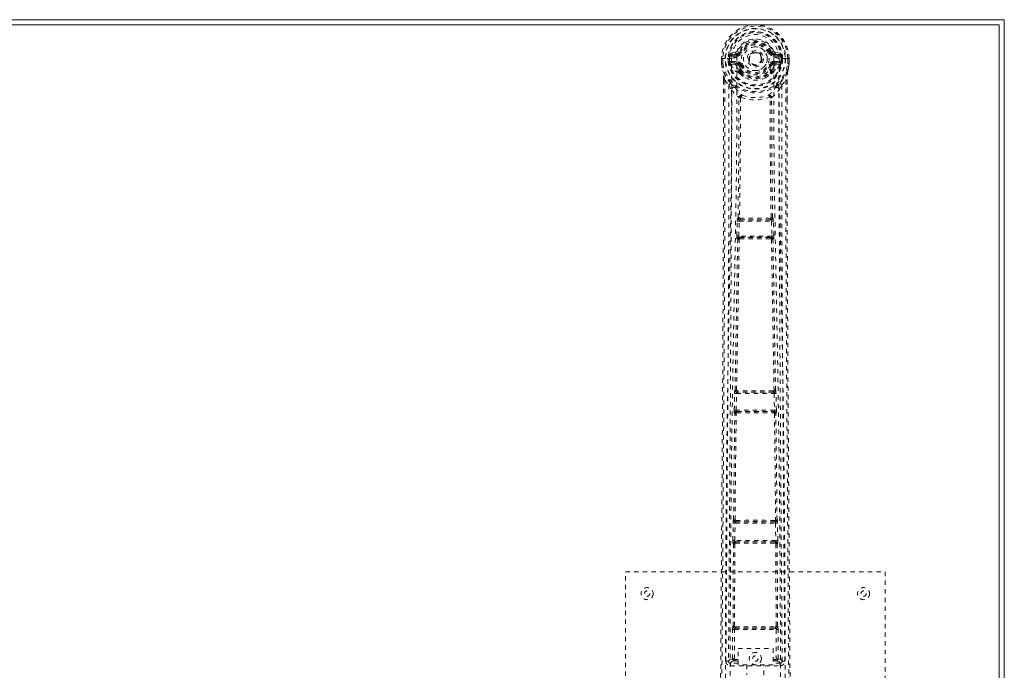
# Model space of a CAD drawing. Header units: inches. Extents: x 23.2 to 106.7, y 48 to 71.5.
# Tile 6 of 6: x 84 to 106.7, y 56.5 to 71.5. Entities that reach past the tile are written whole.
import ezdxf

# ---------------------------------------------------------------- set-up
doc = ezdxf.new("R2010")
doc.units = ezdxf.units.IN
doc.header["$MEASUREMENT"] = 0
doc.linetypes.add('SLD-Dashed', pattern=[0.075, 0.05, -0.025])
doc.linetypes.add('SLD-Solid', pattern=[0])

msp = doc.modelspace()

# ---------------------------------------------------------------- linework, layer by layer
at = {"color": 7, "linetype": 'SLD-Solid', "lineweight": 15}
for p, q in [((23.212, 71.488), (106.712, 71.488)), ((106.712, 71.488), (106.712, 47.988)), ((106.594, 71.37), (23.33, 71.37)), ((23.33, 71.37), (106.594, 71.37)), ((106.594, 48.106), (106.594, 71.37)), ((106.594, 71.37), (106.594, 48.106))]:
    msp.add_line(p, q, dxfattribs=at)
at = {"color": 7, "linetype": 'SLD-Dashed', "lineweight": 0}
for p, q in [((100.505, 70.738), (100.386, 70.714)), ((100.593, 70.742), (100.538, 70.765)), ((100.593, 70.742), (100.615, 70.733)), ((101.308, 70.733), (101.331, 70.742)), ((101.537, 70.714), (101.418, 70.738)), ((100.182, 70.593), (100.183, 70.475)), ((100.182, 70.592), (100.183, 70.475)), ((100.186, 70.592), (100.182, 70.592)), ((100.182, 70.592), (100.212, 70.592)), ((100.239, 70.592), (100.186, 70.592)), ((100.212, 70.592), (100.212, 70.476)), ((100.262, 70.592), (100.239, 70.592)), ((100.265, 70.592), (100.262, 70.592)), ((100.413, 70.592), (100.265, 70.592)), ((100.334, 70.519), (100.333, 70.592)), ((100.363, 70.521), (100.334, 70.519)), ((100.334, 70.519), (100.334, 70.519)), ((100.368, 70.592), (100.363, 70.592)), ((100.363, 70.592), (100.363, 70.521)), ((100.363, 70.52), (100.369, 70.501)), ((100.369, 70.515), (100.368, 70.592)), ((100.369, 70.501), (100.369, 70.515)), ((100.404, 70.526), (100.404, 70.496)), ((100.404, 70.526), (100.533, 70.526)), ((100.533, 70.472), (100.404, 70.496)), ((100.404, 70.496), (100.533, 70.496)), ((100.416, 70.678), (100.533, 70.699)), ((100.416, 70.678), (100.416, 70.648)), ((100.533, 70.678), (100.416, 70.678)), ((100.533, 70.648), (100.416, 70.648)), ((100.533, 70.699), (100.533, 70.678)), ((100.533, 70.648), (100.533, 70.678)), ((100.533, 70.526), (100.533, 70.496)), ((100.533, 70.472), (100.533, 70.496)), ((101.39, 70.699), (101.507, 70.678)), ((101.39, 70.699), (101.39, 70.678)), ((101.507, 70.678), (101.39, 70.678)), ((101.39, 70.648), (101.39, 70.678)), ((101.507, 70.648), (101.39, 70.648)), ((101.39, 70.526), (101.39, 70.496)), ((101.39, 70.526), (101.52, 70.526)), ((101.52, 70.496), (101.39, 70.472)), ((101.39, 70.472), (101.39, 70.496)), ((101.39, 70.496), (101.52, 70.496)), ((101.507, 70.648), (101.507, 70.678)), ((101.658, 70.592), (101.51, 70.592)), ((101.52, 70.496), (101.52, 70.526)), ((101.56, 70.52), (101.554, 70.501)), ((101.554, 70.501), (101.555, 70.515)), ((101.555, 70.592), (101.561, 70.592)), ((101.555, 70.515), (101.555, 70.592)), ((101.56, 70.521), (101.561, 70.592)), ((101.59, 70.519), (101.56, 70.521)), ((101.59, 70.592), (101.59, 70.52)), ((101.59, 70.52), (101.59, 70.519)), ((101.661, 70.592), (101.658, 70.592)), ((101.684, 70.592), (101.661, 70.592)), ((101.737, 70.592), (101.684, 70.592)), ((101.711, 70.476), (101.712, 70.592)), ((101.741, 70.592), (101.737, 70.592)), ((101.741, 70.475), (101.741, 70.593)), ((101.741, 70.592), (101.741, 70.475)), ((100.212, 70.476), (100.183, 70.475)), ((100.183, 70.475), (100.183, 70.471)), ((100.375, 70.478), (100.378, 70.474)), ((100.388, 70.463), (100.378, 70.474)), ((100.388, 70.463), (100.504, 70.442)), ((100.584, 70.284), (100.583, 70.314)), ((100.615, 70.442), (100.588, 70.43)), ((100.607, 70.318), (100.607, 70.289)), ((101.335, 70.43), (101.308, 70.442)), ((101.316, 70.289), (101.316, 70.318)), ((101.34, 70.284), (101.34, 70.314)), ((101.42, 70.442), (101.536, 70.463)), ((101.536, 70.463), (101.535, 70.463)), ((101.546, 70.474), (101.536, 70.463)), ((101.536, 70.463), (101.536, 70.463)), ((101.546, 70.474), (101.548, 70.478)), ((101.711, 70.476), (101.74, 70.475)), ((101.74, 70.471), (101.741, 70.475)), ((100.225, 70.094), (100.225, 69.603)), ((100.255, 70.093), (100.351, 69.978)), ((100.601, 70.24), (100.59, 70.258)), ((101.572, 69.978), (101.668, 70.093)), ((101.698, 70.094), (101.698, 69.628)), ((100.351, 69.978), (100.411, 69.866)), ((101.512, 69.866), (101.572, 69.978)), ((100.583, 69.69), (100.583, 69.69)), ((100.62, 69.687), (100.62, 69.687)), ((101.303, 69.687), (101.303, 69.687)), ((101.341, 69.69), (101.341, 69.69)), ((100.545, 66.838), (100.546, 66.866)), ((100.562, 66.914), (100.558, 66.913)), ((100.603, 66.866), (100.606, 66.868)), ((101.321, 66.866), (100.603, 66.866)), ((101.317, 66.868), (101.321, 66.866)), ((101.365, 66.913), (101.361, 66.914)), ((101.378, 66.838), (101.377, 66.866)), ((100.534, 66.496), (100.545, 66.838)), ((100.579, 66.494), (100.589, 66.836)), ((100.589, 66.836), (101.334, 66.836)), ((101.334, 66.836), (101.345, 66.494)), ((101.389, 66.496), (101.378, 66.838)), ((100.554, 66.417), (100.542, 66.421)), ((101.345, 66.494), (100.579, 66.494)), ((100.599, 66.46), (100.587, 66.464)), ((100.587, 66.464), (101.337, 66.464)), ((101.337, 66.464), (101.325, 66.46)), ((101.369, 66.417), (101.381, 66.421)), ((100.475, 62.476), (100.483, 62.857)), ((100.483, 62.857), (100.484, 62.885)), ((100.495, 62.933), (100.493, 62.932)), ((100.52, 62.475), (100.528, 62.856)), ((100.528, 62.856), (101.396, 62.856)), ((100.537, 62.886), (100.54, 62.887)), ((101.386, 62.886), (100.537, 62.886)), ((101.383, 62.887), (101.386, 62.886)), ((101.396, 62.856), (101.404, 62.475)), ((101.431, 62.932), (101.428, 62.933)), ((101.44, 62.857), (101.439, 62.885)), ((101.448, 62.476), (101.44, 62.857)), ((100.481, 62.401), (100.487, 62.398)), ((101.404, 62.475), (100.52, 62.475)), ((100.532, 62.442), (100.526, 62.445)), ((100.526, 62.445), (101.398, 62.445)), ((100.537, 62.413), (100.537, 62.413)), ((101.386, 62.413), (101.386, 62.413)), ((101.398, 62.445), (101.391, 62.442)), ((101.436, 62.398), (101.442, 62.401)), ((100.444, 59.466), (100.449, 59.865)), ((100.449, 59.865), (100.45, 59.893)), ((100.46, 59.941), (100.458, 59.94)), ((100.489, 59.466), (100.494, 59.865)), ((100.494, 59.865), (101.429, 59.865)), ((100.503, 59.895), (100.505, 59.896)), ((101.421, 59.895), (100.503, 59.895)), ((101.419, 59.896), (101.421, 59.895)), ((101.429, 59.865), (101.434, 59.466)), ((101.465, 59.94), (101.463, 59.941)), ((101.474, 59.865), (101.473, 59.893)), ((101.479, 59.466), (101.474, 59.865)), ((100.447, 57.484), (100.456, 59.389)), ((100.451, 59.392), (100.456, 59.389)), ((100.48, 57.485), (100.489, 59.391)), ((101.434, 59.466), (100.489, 59.466)), ((100.501, 59.434), (100.496, 59.436)), ((100.496, 59.436), (101.427, 59.436)), ((100.506, 59.404), (100.506, 59.404)), ((101.418, 59.404), (101.418, 59.404)), ((101.427, 59.436), (101.423, 59.434)), ((101.434, 59.391), (101.443, 57.485)), ((101.467, 59.389), (101.472, 59.392)), ((101.476, 57.484), (101.467, 59.389)), ((97.962, 50.738), (97.962, 58.738)), ((97.962, 58.738), (103.962, 58.738)), ((103.962, 58.738), (103.962, 50.738)), ((100.435, 56.735), (100.438, 57.409)), ((100.447, 57.484), (100.446, 57.484)), ((100.479, 56.735), (100.482, 57.409)), ((100.482, 57.409), (101.441, 57.409)), ((100.49, 57.438), (100.491, 57.439)), ((100.49, 57.438), (101.433, 57.438)), ((101.432, 57.439), (101.433, 57.438)), ((101.441, 57.409), (101.444, 56.735)), ((101.477, 57.484), (101.476, 57.484)), ((101.489, 56.735), (101.486, 57.409)), ((100.565, 56.596), (100.565, 56.968)), ((100.565, 56.968), (101.377, 56.968)), ((101.377, 56.968), (101.377, 56.596)), ((100.343, 56.682), (100.343, 56.68)), ((100.343, 56.68), (100.343, 56.67)), ((100.387, 56.632), (100.387, 56.572)), ((100.565, 56.632), (100.387, 56.632)), ((100.495, 56.72), (100.495, 56.69)), ((100.495, 56.72), (100.565, 56.72)), ((100.495, 56.69), (100.565, 56.69)), ((101.377, 56.72), (101.429, 56.72)), ((101.377, 56.69), (101.429, 56.69)), ((101.536, 56.632), (101.377, 56.632)), ((101.429, 56.72), (101.429, 56.69)), ((101.489, 56.735), (101.444, 56.735)), ((101.536, 56.572), (101.536, 56.632)), ((101.58, 56.67), (101.581, 56.68)), ((101.581, 56.68), (101.581, 56.682)), ((100.387, 56.572), (101.536, 56.572)), ((101.377, 56.596), (100.565, 56.596)), ((100.767, 56.596), (100.767, 56.363)), ((101.157, 56.363), (101.157, 56.596))]:
    msp.add_line(p, q, dxfattribs=at)
at = {"color": 7, "linetype": 'SLD-Dashed', "lineweight": 0, "flags": 128}
for points in [[(100.531, 70.617), (100.537, 70.695), (100.56, 70.772), (100.6, 70.842), (100.655, 70.903), (100.721, 70.953), (100.796, 70.989), (100.877, 71.012), (100.962, 71.019), (101.046, 71.012), (101.127, 70.989), (101.202, 70.953), (101.269, 70.903), (101.323, 70.842), (101.363, 70.772), (101.386, 70.695), (101.392, 70.617)], [(100.643, 70.721), (100.637, 70.723), (100.632, 70.726), (100.628, 70.728), (100.623, 70.729), (100.62, 70.731), (100.617, 70.732), (100.616, 70.733), (100.615, 70.733)], [(101.281, 70.721), (101.286, 70.723), (101.291, 70.726), (101.296, 70.728), (101.3, 70.729), (101.303, 70.731), (101.306, 70.732), (101.308, 70.733), (101.308, 70.733)], [(100.182, 70.592), (100.182, 70.592), (100.182, 70.592)], [(100.274, 55.69), (100.275, 57.786), (100.286, 59.88), (100.308, 61.973), (100.341, 64.063), (100.364, 65.375), (100.388, 66.684), (100.408, 67.991), (100.418, 69.294), (100.414, 70.592)], [(100.363, 70.52), (100.363, 70.52), (100.363, 70.521)], [(100.369, 70.515), (100.385, 70.523), (100.404, 70.526)], [(100.416, 70.648), (100.393, 70.653), (100.373, 70.666)], [(100.382, 55.746), (100.383, 57.612), (100.393, 59.478), (100.412, 61.343), (100.44, 63.206), (100.467, 64.695), (100.496, 66.181), (100.522, 67.664), (100.536, 69.143), (100.531, 70.617)], [(101.392, 70.617), (101.387, 69.143), (101.402, 67.664), (101.427, 66.181), (101.456, 64.695), (101.484, 63.206), (101.512, 61.343), (101.53, 59.478), (101.54, 57.612), (101.541, 55.746)], [(101.65, 55.69), (101.648, 57.786), (101.637, 59.88), (101.615, 61.973), (101.583, 64.063), (101.559, 65.375), (101.535, 66.684), (101.516, 67.991), (101.505, 69.294), (101.51, 70.592)], [(101.55, 70.666), (101.53, 70.653), (101.507, 70.648)], [(101.52, 70.526), (101.538, 70.523), (101.555, 70.515)], [(101.56, 70.521), (101.56, 70.52), (101.56, 70.52)], [(101.561, 70.592), (101.564, 70.592), (101.571, 70.592), (101.58, 70.592), (101.59, 70.592)], [(101.741, 70.592), (101.742, 70.592), (101.741, 70.592)], [(100.183, 70.475), (100.182, 70.475), (100.183, 70.475)], [(100.183, 70.471), (100.184, 70.471), (100.186, 70.472), (100.189, 70.472), (100.192, 70.473), (100.197, 70.473), (100.202, 70.474), (100.207, 70.475), (100.212, 70.476)], [(100.183, 70.475), (100.196, 70.382), (100.211, 70.308)], [(100.183, 70.471), (100.195, 70.384), (100.213, 70.297)], [(100.211, 70.308), (100.211, 70.302), (100.213, 70.297)], [(100.394, 70.019), (100.293, 70.142), (100.213, 70.297)], [(100.531, 70.419), (100.517, 70.437), (100.504, 70.442)], [(100.583, 70.314), (100.556, 70.361), (100.531, 70.419)], [(100.643, 70.453), (100.637, 70.451), (100.632, 70.449), (100.628, 70.447), (100.623, 70.445), (100.62, 70.444), (100.617, 70.443), (100.616, 70.442), (100.615, 70.442)], [(101.281, 70.453), (101.286, 70.451), (101.291, 70.449), (101.296, 70.447), (101.3, 70.445), (101.303, 70.444), (101.306, 70.443), (101.308, 70.442), (101.308, 70.442)], [(101.287, 70.331), (101.312, 70.375), (101.335, 70.43)], [(101.34, 70.314), (101.367, 70.361), (101.392, 70.419)], [(101.392, 70.419), (101.406, 70.437), (101.42, 70.442)], [(101.53, 70.019), (101.63, 70.142), (101.71, 70.297)], [(101.71, 70.297), (101.727, 70.374), (101.74, 70.471)], [(101.71, 70.297), (101.712, 70.302), (101.712, 70.308)], [(101.74, 70.471), (101.739, 70.471), (101.737, 70.472), (101.735, 70.472), (101.731, 70.473), (101.727, 70.473), (101.722, 70.474), (101.716, 70.475), (101.711, 70.476)], [(101.741, 70.475), (101.728, 70.382), (101.712, 70.308)], [(101.741, 70.475), (101.741, 70.475), (101.74, 70.475)], [(100.255, 70.093), (100.257, 69.399), (100.258, 68.671), (100.258, 67.91), (100.256, 67.115), (100.254, 66.332), (100.251, 65.662), (100.248, 65.029), (100.245, 64.356), (100.241, 63.641), (100.24, 63.446), (100.238, 63.248), (100.237, 63.047), (100.236, 62.844), (100.235, 62.728), (100.233, 62.483), (100.232, 62.214), (100.229, 61.782), (100.225, 61.301), (100.222, 60.771), (100.218, 60.19), (100.215, 59.8), (100.212, 59.39), (100.209, 58.985), (100.206, 58.603), (100.203, 58.235), (100.199, 57.615), (100.195, 57.041), (100.191, 56.513), (100.188, 56.032), (100.185, 55.596)], [(100.225, 70.094), (100.225, 70.094), (100.226, 70.094), (100.227, 70.094)], [(100.227, 70.094), (100.228, 69.814), (100.228, 69.603)], [(100.601, 70.24), (100.678, 70.178), (100.73, 70.15)], [(101.193, 70.15), (101.246, 70.178), (101.322, 70.24)], [(101.668, 70.093), (101.666, 69.244), (101.666, 68.354), (101.666, 67.425), (101.669, 66.459), (101.672, 65.669), (101.675, 65.038), (101.678, 64.364), (101.682, 63.647), (101.684, 63.45), (101.685, 63.251), (101.686, 63.048), (101.687, 62.844), (101.688, 62.726), (101.69, 62.477), (101.692, 62.205), (101.695, 61.771), (101.698, 61.289), (101.702, 60.76), (101.706, 60.182), (101.709, 59.795), (101.711, 59.388), (101.715, 58.941), (101.718, 58.498), (101.721, 58.082), (101.724, 57.592), (101.728, 57.147), (101.73, 56.747), (101.733, 56.392), (101.735, 56.082), (101.737, 55.816), (101.739, 55.596)], [(101.695, 69.628), (101.695, 69.812), (101.696, 70.094)], [(101.696, 70.094), (101.697, 70.094), (101.698, 70.094), (101.698, 70.094)], [(100.351, 69.978), (100.352, 68.75), (100.35, 67.52), (100.346, 66.276), (100.34, 65.015), (100.333, 63.801), (100.325, 62.587), (100.324, 62.414), (100.322, 62.237), (100.321, 62.055), (100.32, 61.867), (100.318, 61.676), (100.318, 61.549), (100.316, 61.335), (100.314, 61.092), (100.312, 60.823), (100.31, 60.503), (100.307, 60.152), (100.305, 59.77), (100.302, 59.413), (100.3, 59.094), (100.298, 58.832), (100.296, 58.603), (100.295, 58.408), (100.294, 58.318), (100.293, 58.183), (100.292, 58.05), (100.291, 57.918), (100.29, 57.788), (100.286, 57.22), (100.282, 56.678)], [(100.411, 69.866), (100.407, 66.57), (100.389, 63.273), (100.366, 59.976), (100.342, 56.678)], [(100.411, 69.866), (100.491, 69.773), (100.583, 69.69)], [(100.489, 69.931), (100.498, 69.922), (100.504, 69.916)], [(101.341, 69.69), (101.433, 69.773), (101.512, 69.866)], [(101.42, 69.916), (101.425, 69.922), (101.434, 69.931)], [(101.581, 56.678), (101.557, 59.976), (101.534, 63.273), (101.516, 66.57), (101.512, 69.866)], [(101.641, 56.678), (101.637, 57.306), (101.632, 57.968), (101.63, 58.237), (101.628, 58.444), (101.627, 58.636), (101.625, 58.859), (101.623, 59.118), (101.621, 59.409), (101.619, 59.732), (101.616, 60.081), (101.614, 60.407), (101.612, 60.707), (101.61, 60.98), (101.606, 61.551), (101.601, 62.207), (101.596, 62.864), (101.592, 63.483), (101.588, 64.164), (101.582, 65.314), (101.576, 66.479), (101.572, 67.661), (101.571, 68.823), (101.572, 69.978)], [(100.225, 69.603), (100.224, 66.471), (100.206, 62.846), (100.181, 59.222), (100.155, 55.597)], [(100.562, 66.914), (100.579, 68.3), (100.585, 69.681)], [(100.63, 69.697), (100.626, 69.707), (100.619, 69.714), (100.611, 69.718), (100.603, 69.718), (100.595, 69.715), (100.589, 69.709), (100.585, 69.7), (100.583, 69.69)], [(100.62, 69.687), (100.615, 68.304), (100.597, 66.918)], [(100.63, 69.697), (100.624, 69.693), (100.621, 69.69), (100.621, 69.688), (100.62, 69.687)], [(101.341, 69.69), (101.339, 69.7), (101.334, 69.709), (101.328, 69.715), (101.32, 69.718), (101.312, 69.718), (101.304, 69.714), (101.298, 69.707), (101.293, 69.697)], [(101.303, 69.687), (101.303, 69.688), (101.302, 69.69), (101.3, 69.693), (101.293, 69.697)], [(101.326, 66.918), (101.308, 68.304), (101.303, 69.687)], [(101.361, 66.914), (101.344, 68.3), (101.338, 69.681)], [(101.698, 69.628), (101.699, 66.471), (101.717, 62.846), (101.743, 59.221), (101.769, 55.597)], [(100.597, 66.918), (100.588, 66.912), (100.581, 66.905), (100.577, 66.897), (100.577, 66.888), (100.58, 66.88), (100.587, 66.873), (100.596, 66.869), (100.606, 66.868)], [(100.603, 66.866), (100.602, 66.866), (100.602, 66.866), (100.602, 66.866), (100.6, 66.866), (100.598, 66.864), (100.594, 66.857), (100.591, 66.848), (100.59, 66.842), (100.589, 66.836)], [(101.317, 66.868), (101.327, 66.869), (101.336, 66.873), (101.343, 66.88), (101.346, 66.888), (101.346, 66.897), (101.342, 66.905), (101.335, 66.912), (101.326, 66.918)], [(101.334, 66.836), (101.333, 66.842), (101.332, 66.848), (101.329, 66.857), (101.325, 66.864), (101.321, 66.866), (101.321, 66.866), (101.321, 66.866)], [(100.545, 66.838), (100.547, 66.838), (100.55, 66.838), (100.554, 66.837), (100.56, 66.837), (100.566, 66.837), (100.574, 66.837), (100.581, 66.837), (100.589, 66.836)], [(101.334, 66.836), (101.342, 66.837), (101.35, 66.837), (101.357, 66.837), (101.363, 66.837), (101.369, 66.837), (101.373, 66.838), (101.377, 66.838), (101.378, 66.838)], [(100.495, 62.933), (100.524, 64.676), (100.554, 66.417)], [(100.529, 62.935), (100.559, 64.679), (100.589, 66.42)], [(100.534, 66.496), (100.536, 66.496), (100.539, 66.496), (100.544, 66.495), (100.549, 66.495), (100.556, 66.495), (100.563, 66.495), (100.571, 66.495), (100.579, 66.494)], [(100.599, 66.46), (100.589, 66.459), (100.581, 66.456), (100.576, 66.451), (100.572, 66.444), (100.573, 66.437), (100.576, 66.431), (100.581, 66.425), (100.589, 66.42)], [(100.579, 66.494), (100.578, 66.489), (100.579, 66.483), (100.579, 66.478), (100.58, 66.473), (100.583, 66.467), (100.587, 66.464)], [(101.334, 66.42), (101.342, 66.425), (101.348, 66.431), (101.351, 66.437), (101.351, 66.444), (101.348, 66.451), (101.342, 66.456), (101.334, 66.459), (101.325, 66.46)], [(101.334, 66.42), (101.365, 64.679), (101.394, 62.935)], [(101.337, 66.464), (101.34, 66.467), (101.343, 66.473), (101.344, 66.478), (101.345, 66.483), (101.345, 66.489), (101.345, 66.494)], [(101.345, 66.494), (101.353, 66.495), (101.36, 66.495), (101.367, 66.495), (101.374, 66.495), (101.38, 66.495), (101.384, 66.496), (101.387, 66.496), (101.389, 66.496)], [(101.428, 62.933), (101.399, 64.676), (101.369, 66.417)], [(100.483, 62.857), (100.485, 62.857), (100.488, 62.857), (100.492, 62.857), (100.498, 62.857), (100.504, 62.856), (100.512, 62.856), (100.52, 62.856), (100.528, 62.856)], [(100.529, 62.935), (100.52, 62.93), (100.514, 62.923), (100.51, 62.915), (100.51, 62.906), (100.514, 62.899), (100.52, 62.892), (100.529, 62.888), (100.54, 62.887)], [(101.383, 62.887), (101.394, 62.888), (101.403, 62.892), (101.409, 62.899), (101.413, 62.906), (101.413, 62.915), (101.41, 62.923), (101.403, 62.93), (101.394, 62.935)], [(101.396, 62.856), (101.394, 62.867), (101.392, 62.877), (101.389, 62.883), (101.386, 62.886), (101.386, 62.886)], [(101.396, 62.856), (101.411, 62.856), (101.426, 62.857), (101.436, 62.857), (101.44, 62.857)], [(100.46, 59.941), (100.472, 61.17), (100.487, 62.398)], [(100.475, 62.476), (100.476, 62.476), (100.479, 62.476), (100.484, 62.476), (100.489, 62.475), (100.496, 62.475), (100.503, 62.475), (100.511, 62.475), (100.52, 62.475)], [(100.493, 59.943), (100.505, 61.172), (100.521, 62.4)], [(100.532, 62.442), (100.522, 62.441), (100.514, 62.437), (100.508, 62.432), (100.505, 62.425), (100.504, 62.418), (100.507, 62.411), (100.513, 62.405), (100.521, 62.4)], [(101.402, 62.4), (101.41, 62.405), (101.416, 62.411), (101.419, 62.418), (101.419, 62.425), (101.415, 62.432), (101.409, 62.437), (101.401, 62.441), (101.391, 62.442)], [(101.402, 62.4), (101.418, 61.172), (101.43, 59.943)], [(101.404, 62.475), (101.412, 62.475), (101.42, 62.475), (101.427, 62.475), (101.434, 62.475), (101.439, 62.476), (101.444, 62.476), (101.447, 62.476), (101.448, 62.476)], [(101.463, 59.941), (101.451, 61.17), (101.436, 62.398)], [(100.449, 59.865), (100.451, 59.865), (100.454, 59.865), (100.458, 59.865), (100.464, 59.865), (100.47, 59.865), (100.478, 59.865), (100.486, 59.865), (100.494, 59.865)], [(100.493, 59.943), (100.485, 59.937), (100.478, 59.93), (100.475, 59.922), (100.475, 59.914), (100.479, 59.907), (100.486, 59.901), (100.494, 59.897), (100.505, 59.896)], [(101.419, 59.896), (101.429, 59.897), (101.438, 59.901), (101.444, 59.907), (101.448, 59.914), (101.448, 59.922), (101.445, 59.93), (101.439, 59.937), (101.43, 59.943)], [(101.429, 59.865), (101.445, 59.865), (101.459, 59.865), (101.47, 59.865), (101.474, 59.865)], [(100.444, 59.466), (100.446, 59.466), (100.449, 59.466), (100.453, 59.466), (100.459, 59.466), (100.466, 59.466), (100.473, 59.466), (100.481, 59.466), (100.489, 59.466)], [(100.501, 59.434), (100.491, 59.433), (100.482, 59.429), (100.476, 59.424), (100.473, 59.417), (100.472, 59.409), (100.475, 59.402), (100.481, 59.396), (100.489, 59.391)], [(101.434, 59.391), (101.442, 59.396), (101.448, 59.402), (101.451, 59.409), (101.451, 59.417), (101.447, 59.424), (101.441, 59.429), (101.432, 59.433), (101.423, 59.434)], [(101.434, 59.466), (101.442, 59.466), (101.45, 59.466), (101.458, 59.466), (101.464, 59.466), (101.47, 59.466), (101.474, 59.466), (101.477, 59.466), (101.479, 59.466)], [(100.438, 57.409), (100.439, 57.409), (100.442, 57.409), (100.447, 57.409), (100.452, 57.409), (100.459, 57.409), (100.466, 57.409), (100.474, 57.409), (100.482, 57.409)], [(100.48, 57.485), (100.472, 57.48), (100.466, 57.473), (100.462, 57.465), (100.463, 57.457), (100.466, 57.45), (100.473, 57.444), (100.481, 57.44), (100.491, 57.439)], [(100.498, 57.47), (100.728, 57.471), (100.962, 57.471), (101.196, 57.471), (101.426, 57.47)], [(100.505, 57.44), (100.616, 57.44), (100.729, 57.44), (100.842, 57.44), (100.955, 57.44), (101.083, 57.44), (101.209, 57.44), (101.318, 57.44), (101.418, 57.44)], [(101.432, 57.439), (101.442, 57.44), (101.451, 57.444), (101.457, 57.45), (101.461, 57.457), (101.461, 57.465), (101.458, 57.473), (101.452, 57.48), (101.443, 57.485)], [(101.441, 57.409), (101.449, 57.409), (101.457, 57.409), (101.464, 57.409), (101.471, 57.409), (101.476, 57.409), (101.481, 57.409), (101.484, 57.409), (101.486, 57.409)], [(100.435, 56.735), (100.365, 56.706), (100.345, 56.681)], [(100.387, 56.632), (100.41, 56.661), (100.479, 56.69)], [(100.435, 56.735), (100.436, 56.735), (100.439, 56.735), (100.444, 56.735), (100.449, 56.735), (100.456, 56.735), (100.463, 56.735), (100.471, 56.735), (100.479, 56.735)], [(100.479, 56.735), (100.468, 56.732), (100.459, 56.726), (100.453, 56.719), (100.451, 56.711), (100.453, 56.703), (100.459, 56.696), (100.468, 56.691), (100.479, 56.69)], [(101.444, 56.69), (101.455, 56.691), (101.464, 56.696), (101.47, 56.703), (101.472, 56.711), (101.47, 56.719), (101.464, 56.726), (101.455, 56.732), (101.444, 56.735)], [(101.444, 56.69), (101.513, 56.661), (101.536, 56.632)], [(101.581, 56.678), (101.558, 56.706), (101.489, 56.735)]]:
    msp.add_lwpolyline(points, dxfattribs=at)
at = {"color": 7, "linetype": 'SLD-Dashed', "lineweight": 0}
for centre, radius in [((100.962, 70.587), 0.7), ((100.962, 70.587), 0.69), ((100.962, 70.587), 0.623), ((100.962, 70.587), 0.32), ((100.962, 70.587), 0.275), ((100.962, 70.587), 0.187), ((100.962, 70.587), 0.157), ((100.962, 70.587), 0.142), ((100.962, 70.587), 0.14), ((100.962, 70.587), 0.138), ((98.462, 58.238), 0.14), ((98.462, 58.238), 0.0625), ((103.462, 58.238), 0.14), ((103.462, 58.238), 0.0625), ((100.962, 56.738), 0.141), ((100.962, 56.738), 0.0625)]:
    msp.add_circle(centre, radius, dxfattribs=at)
for centre, radius, start, end in [((100.962, 70.587), 0.78, 0.3688, 179.6312), ((100.962, 70.587), 0.78, 0, 179.6393), ((100.962, 70.587), 0.75, 0.3651, 179.6349), ((100.962, 70.587), 0.629, 0.4518, 179.5482), ((100.962, 70.587), 0.599, 0.4517, 179.5483), ((100.962, 70.596), 0.548, 359.5914, 180.4086), ((100.962, 70.587), 0.459, 22.774, 157.226), ((100.962, 70.587), 0.4, 22.774, 157.226), ((100.962, 70.587), 0.376, 22.774, 157.226), ((100.534, 70.729), 0.0301, 162.3464, 268.5776), ((100.496, 70.783), 0.0455, 281.3819, 337.4423), ((100.527, 70.77), 0.0714, 274.7465, 337.1358), ((100.533, 70.767), 0.089, 270, 337.226), ((100.533, 70.767), 0.119, 269.9995, 337.2265), ((100.962, 70.587), 0.346, 22.7741, 157.2259), ((100.962, 70.587), 0.275, 90, 270), ((100.962, 70.587), 0.275, 270, 90), ((101.39, 70.767), 0.119, 202.7735, 270.0005), ((101.39, 70.767), 0.089, 202.774, 270), ((101.794, 69.714), 1.128, 111.2668, 114.2807), ((101.396, 70.77), 0.0714, 202.8748, 265.2401), ((101.427, 70.782), 0.0454, 202.4478, 258.724), ((101.39, 70.729), 0.0301, 271.4584, 17.613), ((100.354, 71.406), 0.814, 268.5055, 270.5917), ((100.962, 70.587), 0.632, 186.2254, 353.7746), ((100.962, 70.587), 0.602, 186.4272, 353.5728), ((100.962, 70.587), 0.593, 172.3909, 179.5504), ((100.445, 70.508), 0.0766, 185.313, 203.2509), ((100.578, 70.638), 0.206, 158.3464, 172.3324), ((100.403, 70.466), 0.0305, 89.0178, 157.2893), ((100.415, 70.708), 0.0299, 167.8891, 271.9549), ((100.528, 70.336), 0.281, 89.3582, 113.9465), ((100.533, 70.407), 0.119, 22.7735, 90.0005), ((100.533, 70.407), 0.089, 22.774, 90), ((101.39, 70.407), 0.119, 89.9995, 157.2265), ((101.39, 70.407), 0.089, 90, 157.226), ((101.393, 70.322), 0.295, 66.6391, 90.0567), ((101.508, 70.708), 0.0299, 268.0492, 12.1068), ((101.52, 70.466), 0.0305, 22.7133, 90.9839), ((101.346, 70.638), 0.206, 7.6632, 21.6528), ((101.447, 70.516), 0.108, 339.3729, 352.0631), ((100.962, 70.587), 0.593, 0.4496, 7.6091), ((101.719, 71.929), 1.336, 269.6911, 270.959), ((100.212, 70.476), 0.03, 180.3597, 185.4274), ((100.962, 70.587), 0.787, 188.4818, 351.5182), ((99.013, 70.121), 1.212, 358.7185, 8.8307), ((100.962, 70.587), 0.758, 188.4817, 351.5183), ((96.553, 69.437), 3.76, 10.0613, 13.2273), ((100.824, 70.677), 0.491, 204.4628, 242.9725), ((100.766, 70.681), 0.436, 209.9205, 245.3109), ((100.533, 70.442), 0.0299, 91.031, 179.1381), ((100.562, 70.414), 0.031, 31.811, 169.9498), ((100.527, 70.407), 0.0651, 21.3262, 85.071), ((100.614, 70.311), 0.0305, 42.6578, 174.2896), ((100.605, 70.26), 0.0583, 88.1996, 111.688), ((100.605, 70.23), 0.0585, 88.1912, 111.6144), ((100.628, 70.281), 0.044, 174.8635, 210.533), ((101.028, 70.584), 0.466, 199.2251, 212.8209), ((100.642, 70.233), 0.0414, 126.9693, 169.7866), ((100.637, 70.291), 0.0406, 91.2125, 138.2193), ((100.962, 70.598), 0.452, 218.313, 321.6874), ((100.639, 70.289), 0.0322, 181.2595, 226.7828), ((100.962, 70.587), 0.376, 202.774, 337.226), ((100.962, 70.622), 0.496, 225.9955, 314.0045), ((100.962, 70.582), 0.41, 217.5693, 322.4307), ((100.962, 70.587), 0.346, 202.7741, 337.2259), ((101.309, 70.311), 0.0305, 5.7055, 137.3471), ((101.286, 70.291), 0.0406, 41.7781, 88.7936), ((101.284, 70.289), 0.0322, 313.2162, 358.7416), ((101.28, 70.232), 0.0423, 10.6972, 52.547), ((101.318, 70.26), 0.0583, 68.312, 91.7984), ((101.318, 70.23), 0.0585, 68.3838, 91.8106), ((101.1, 70.676), 0.489, 296.9335, 335.6179), ((101.278, 70.283), 0.0619, 315.5603, 1.0015), ((101.396, 70.407), 0.0651, 94.9277, 158.6775), ((101.362, 70.414), 0.031, 10.0493, 148.1924), ((101.157, 70.681), 0.437, 294.7131, 330.0432), ((101.39, 70.442), 0.03, 0.9408, 88.8947), ((105.371, 69.436), 3.76, 166.7728, 169.9384), ((102.909, 70.122), 1.212, 171.166, 181.2835), ((100.249, 70.51), 0.417, 267.034, 270.8737), ((100.962, 70.567), 0.477, 240.9728, 299.0083), ((101.675, 70.517), 0.424, 269.1466, 272.8875), ((100.952, 69.393), 0.839, 131.7286, 135.7236), ((101.932, 71.591), 2.2, 225.6129, 228.9942), ((100.472, 69.864), 0.0608, 58.0483, 177.755), ((101.228, 70.423), 0.885, 215.0189, 230.1583), ((100.695, 70.423), 0.885, 309.8448, 324.9809), ((101.452, 69.864), 0.0608, 2.2701, 121.9278), ((99.99, 71.592), 2.201, 311.0078, 314.3861), ((100.972, 69.394), 0.838, 44.274, 48.2738), ((100.643, 69.686), 0.0608, 72.783, 176.555), ((100.572, 69.682), 0.0129, 353.6969, 34.0971), ((100.616, 69.596), 0.0911, 87.6213, 110.331), ((100.711, 69.678), 0.0829, 126.7499, 166.3281), ((100.961, 70.603), 0.965, 249.9314, 290.0881), ((100.962, 70.532), 0.843, 249.1446, 290.8601), ((101.28, 69.686), 0.0608, 3.4444, 107.2176), ((101.212, 69.678), 0.0829, 13.6678, 53.2582), ((101.307, 69.596), 0.0911, 69.6653, 92.3789), ((101.352, 69.682), 0.0139, 147.4275, 184.7785), ((100.631, 66.87), 0.0845, 149.4125, 182.7295), ((100.603, 66.911), 0.0451, 178.374, 269.1297), ((100.591, 66.813), 0.106, 86.4204, 105.8521), ((100.607, 66.913), 0.0451, 178.3406, 269.117), ((100.618, 66.924), 0.0218, 195.9734, 264.9485), ((100.621, 66.77), 0.0988, 89.1374, 98.2805), ((100.962, 33.264), 33.64, 89.4122, 90.5879), ((100.672, 66.894), 0.0557, 171.8749, 207.3981), ((100.962, 33.116), 33.755, 89.4239, 90.5762), ((101.252, 66.894), 0.0556, 332.5899, 8.1423), ((101.302, 66.761), 0.108, 82.1091, 90.4711), ((101.304, 66.925), 0.0225, 276.324, 342.8), ((101.316, 66.913), 0.0451, 270.8842, 1.6552), ((101.32, 66.911), 0.0451, 270.8733, 1.6199), ((101.332, 66.812), 0.106, 74.1501, 93.5762), ((101.292, 66.87), 0.0845, 357.274, 30.5796), ((100.685, 66.474), 0.152, 171.7451, 200.3895), ((100.587, 66.419), 0.0451, 90.7415, 177.9996), ((100.599, 66.415), 0.0451, 90.7767, 177.9041), ((100.583, 66.31), 0.111, 86.5278, 104.9383), ((100.607, 66.414), 0.0187, 96.6409, 161.1304), ((100.609, 66.529), 0.0695, 261.1447, 271.2286), ((100.646, 66.437), 0.0416, 148.4086, 186.6703), ((100.962, 102.154), 35.723, 269.4278, 270.5722), ((100.962, 99.8), 33.343, 269.3971, 270.6029), ((101.314, 66.529), 0.0694, 268.7685, 278.8612), ((101.277, 66.437), 0.0416, 353.341, 31.5892), ((101.317, 66.415), 0.018, 17.5559, 84.65), ((101.324, 66.415), 0.0451, 2.0923, 89.2269), ((101.341, 66.31), 0.111, 75.0609, 93.473), ((101.336, 66.419), 0.0451, 2.0004, 89.2585), ((101.239, 66.474), 0.152, 339.606, 8.2559), ((100.592, 62.89), 0.108, 156.9382, 182.5607), ((100.538, 62.931), 0.0451, 178.9531, 269.437), ((100.522, 62.785), 0.15, 87.1281, 100.1703), ((100.54, 62.932), 0.0451, 178.9425, 269.4282), ((100.565, 62.86), 0.0377, 137.373, 186.7582), ((100.549, 62.941), 0.0208, 195.7238, 264.8225), ((100.553, 62.8), 0.0879, 89.3661, 98.6817), ((100.962, 28.91), 34.012, 89.302, 90.698), ((100.593, 62.913), 0.046, 171.1232, 212.9075), ((100.962, 29.223), 33.667, 89.3065, 90.6935), ((101.331, 62.913), 0.046, 327.0925, 8.8768), ((101.371, 62.808), 0.0804, 80.8836, 91.0724), ((101.374, 62.941), 0.0214, 276.4341, 343.0123), ((101.383, 62.932), 0.0451, 270.5685, 1.0638), ((101.385, 62.931), 0.0451, 270.5619, 1.051), ((101.402, 62.785), 0.15, 79.8294, 92.8722), ((101.331, 62.89), 0.108, 357.4461, 23.0613), ((100.67, 62.454), 0.197, 173.7196, 195.7388), ((100.526, 62.4), 0.0451, 90.5107, 178.5632), ((100.532, 62.397), 0.0451, 90.536, 178.5383), ((100.514, 62.237), 0.163, 87.4378, 99.3605), ((100.554, 62.466), 0.0358, 166.3327, 216.9738), ((100.54, 62.394), 0.0194, 96.5917, 161.4692), ((100.543, 62.508), 0.0666, 260.6083, 271.219), ((100.576, 62.418), 0.0389, 144.2039, 187.7355), ((100.962, 97.684), 35.273, 269.3109, 270.6891), ((100.962, 95.845), 33.406, 269.2843, 270.7157), ((101.381, 62.504), 0.0632, 268.4991, 279.6751), ((101.347, 62.418), 0.0389, 352.2691, 35.801), ((101.384, 62.394), 0.0188, 17.2646, 84.6551), ((101.391, 62.397), 0.0451, 1.4605, 89.4652), ((101.369, 62.466), 0.0358, 323.0387, 13.6634), ((101.397, 62.4), 0.0451, 1.4369, 89.4863), ((101.409, 62.237), 0.163, 80.6398, 92.5621), ((101.253, 62.454), 0.197, 344.2619, 6.2762), ((100.561, 59.899), 0.111, 158.2578, 183.0458), ((100.503, 59.94), 0.0451, 179.5165, 269.4744), ((100.486, 59.714), 0.228, 88.2463, 96.5708), ((100.505, 59.941), 0.0451, 179.5165, 269.466), ((100.513, 59.948), 0.0205, 196.4125, 264.6256), ((100.532, 59.87), 0.0382, 139.8137, 188.027), ((100.517, 59.828), 0.069, 88.4786, 99.8467), ((100.552, 59.921), 0.0421, 170.8978, 215.8278), ((100.962, 25.716), 34.215, 89.2453, 90.7547), ((100.962, 26.323), 33.577, 89.2436, 90.7564), ((101.371, 59.921), 0.0421, 324.1814, 9.1012), ((101.406, 59.824), 0.0727, 80.4467, 91.228), ((101.41, 59.949), 0.0213, 276.687, 342.2674), ((101.418, 59.941), 0.0451, 270.5369, 0.4805), ((101.42, 59.94), 0.0451, 270.524, 0.482), ((101.392, 59.87), 0.0382, 351.9665, 40.1927), ((101.437, 59.714), 0.229, 83.4307, 91.7525), ((101.362, 59.899), 0.111, 356.9537, 21.7378), ((100.643, 59.447), 0.199, 174.3212, 196.0613), ((100.496, 59.391), 0.0451, 90.5118, 179.1161), ((100.501, 59.389), 0.0451, 90.5282, 179.1183), ((100.482, 59.131), 0.26, 88.5687, 95.8625), ((100.525, 59.458), 0.0366, 167.9664, 217.5523), ((100.508, 59.384), 0.0201, 96.8461, 161.2464), ((100.512, 59.499), 0.0659, 260.3628, 271.2295), ((100.543, 59.41), 0.0382, 142.4245, 188.2975), ((100.962, 94.389), 34.988, 269.2532, 270.7468), ((100.962, 92.848), 33.418, 269.2309, 270.7691), ((101.412, 59.495), 0.0625, 268.478, 279.931), ((101.38, 59.41), 0.0382, 351.707, 37.5799), ((101.416, 59.385), 0.0194, 17.4489, 84.4585), ((101.422, 59.389), 0.0451, 0.8847, 89.4718), ((101.398, 59.458), 0.0366, 322.4373, 12.044), ((101.427, 59.391), 0.0451, 0.8809, 89.4912), ((101.441, 59.131), 0.26, 84.1357, 91.4316), ((101.28, 59.447), 0.2, 343.9422, 5.6717), ((100.626, 57.425), 0.189, 161.988, 184.9986), ((100.491, 57.484), 0.0451, 179.9304, 268.6396), ((100.474, 57.107), 0.378, 89.1513, 94.1262), ((100.492, 57.484), 0.0451, 179.9312, 268.6388), ((100.499, 57.491), 0.0202, 195.8581, 264.9848), ((100.519, 57.415), 0.037, 140.5946, 189.8551), ((100.502, 57.374), 0.0658, 87.487, 99.267), ((100.538, 57.464), 0.0404, 170.2231, 216.1758), ((101.386, 57.464), 0.0405, 323.8471, 9.7694), ((101.421, 57.368), 0.0721, 81.2498, 91.9844), ((101.423, 57.492), 0.0214, 277.2252, 341.9942), ((101.431, 57.484), 0.0451, 271.3625, 0.0676), ((101.432, 57.484), 0.0451, 271.3604, 0.0696), ((101.4, 57.414), 0.0412, 352.7598, 36.7905), ((101.449, 57.117), 0.368, 85.8062, 90.9162), ((101.298, 57.425), 0.189, 355.0002, 18.0133), ((100.332, 61.58), 4.902, 269.4208, 270.1221), ((100.387, 56.677), 0.105, 179.5854, 269.9899), ((100.386, 56.675), 0.0425, 186.0861, 271.7578), ((100.48, 56.735), 0.045, 179.8902, 269.5774), ((100.496, 56.737), 0.0168, 187.7695, 265.4424), ((100.492, 56.536), 0.154, 89.0421, 94.7393), ((101.428, 56.737), 0.0164, 273.5335, 353.2545), ((101.43, 56.516), 0.174, 85.5874, 90.6317), ((101.444, 56.735), 0.0451, 270.4268, 0.0616), ((101.536, 56.677), 0.105, 270.0116, 0.4131), ((101.537, 56.675), 0.0425, 268.2419, 353.9173), ((101.591, 61.592), 4.914, 269.8788, 270.5783)]:
    msp.add_arc(centre, radius, start, end, dxfattribs=at)

doc.saveas('drawing.dxf')
